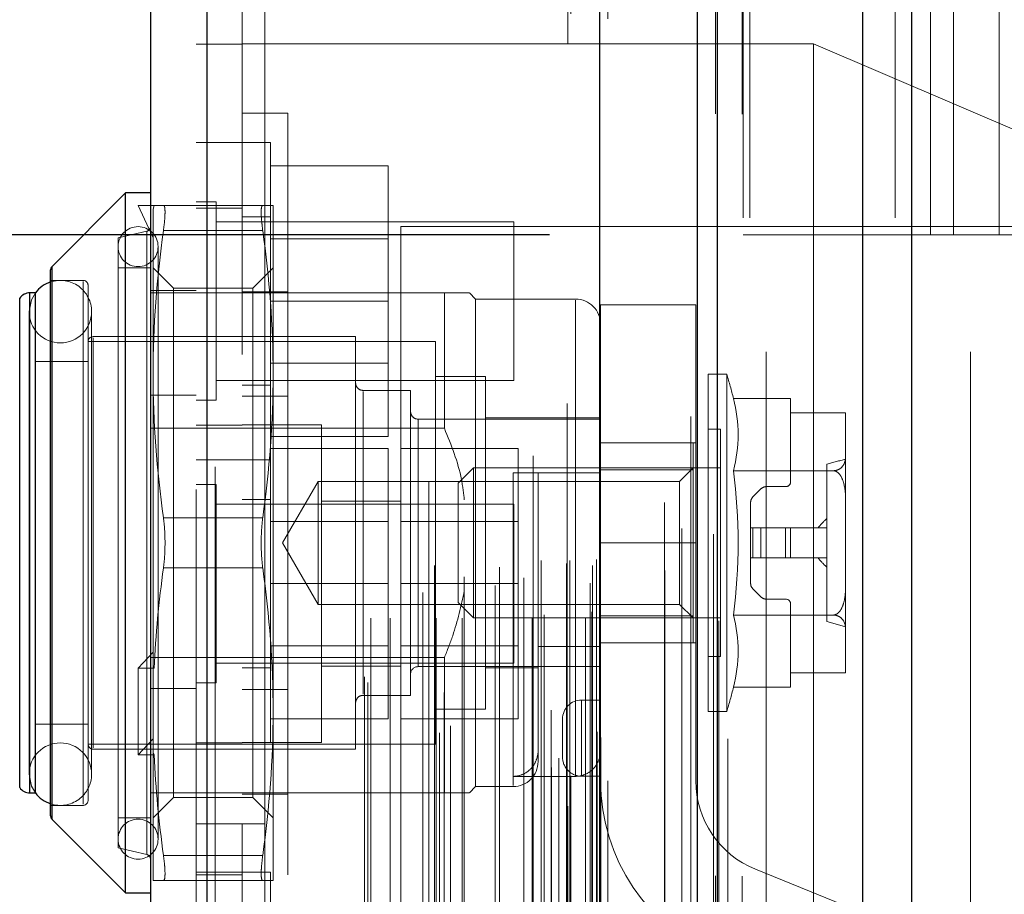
# Model space of a CAD drawing. Header units: inches. Extents: x 0.2 to 10.8, y 0.2 to 8.2.
# Tile 77 of 103: x 5.929 to 6.058, y 3.692 to 3.806. Entities that reach past the tile are written whole.
import ezdxf

# ---------------------------------------------------------------- set-up
doc = ezdxf.new("R2010")
doc.units = ezdxf.units.IN
doc.header["$MEASUREMENT"] = 0
doc.linetypes.add('HIDDEN', pattern=[0.07500000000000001, 0.05, -0.025])
doc.layers.add('DIMENSIONS', color=140, linetype='Continuous')
doc.styles.add('SLDTEXTSTYLE0', font='TXT', dxfattribs={"width": 0.7})
doc.dimstyles.new('SLDDIMSTYLE0', dxfattribs={"dimtxt": 0.0849609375, "dimasz": 0.13, "dimexe": 0, "dimexo": 0.0625, "dimgap": 0.021240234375, "dimtad": 0, "dimtih": 1, "dimtoh": 1, "dimlfac": 12, "dimrnd": 1e-09, "dimzin": 12, "dimdsep": 46, "dimtxsty": 'SLDTEXTSTYLE0', "dimsah": 1, "dimcen": 0.09, "dimadec": 0, "dimazin": 3, "dimtfac": 1, "dimtofl": 0, "dimtmove": 0, "dimatfit": 3, "dimfxl": 0, "dimfrac": 2, "dimtolj": 1, "dimtzin": 12, "dimarcsym": 0})
doc.dimstyles.new('SLDDIMSTYLE1', dxfattribs={"dimtxt": 0.0849609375, "dimasz": 0.13, "dimexe": 0, "dimexo": 0.0625, "dimgap": 0.021240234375, "dimtad": 0, "dimtih": 1, "dimtoh": 1, "dimlfac": 12, "dimrnd": 1e-09, "dimzin": 12, "dimdsep": 46, "dimtxsty": 'SLDTEXTSTYLE0', "dimsah": 1, "dimcen": 0.09, "dimadec": 0, "dimazin": 3, "dimtfac": 1, "dimtmove": 0, "dimatfit": 0, "dimfxl": 0, "dimfrac": 2, "dimtolj": 1, "dimtzin": 12, "dimarcsym": 0})

# ---------------------------------------------------------------- blocks, each defined once
blk = doc.blocks.new('_D_16')
at = {"layer": 'DIMENSIONS'}
for p, q in [((5.666960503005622, 3.77809482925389), (5.666960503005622, 4.028094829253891)), ((5.998091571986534, 3.778094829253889), (5.541960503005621, 3.778094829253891)), ((5.993461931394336, 3.57434482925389), (5.541960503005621, 3.574344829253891)), ((5.666960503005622, 3.346593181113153), (5.666960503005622, 3.574344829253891)), ((5.08085455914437, 3.346593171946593), (5.052324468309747, 3.346593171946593)), ((5.052324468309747, 3.346593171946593), (5.052324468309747, 3.211562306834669)), ((5.33332371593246, 3.346593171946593), (5.361853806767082, 3.346593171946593)), ((5.361853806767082, 3.346593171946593), (5.361853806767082, 3.211562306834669)), ((5.486515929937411, 3.346593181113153), (5.666960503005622, 3.346593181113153)), ((5.052324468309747, 3.211562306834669), (5.08085455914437, 3.211562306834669)), ((5.361853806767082, 3.211562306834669), (5.33332371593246, 3.211562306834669))]:
    blk.add_line(p, q, dxfattribs=at)
for points in [[(5.666960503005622, 3.77809482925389), (5.686960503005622, 3.90809482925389), (5.646960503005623, 3.90809482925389)], [(5.666960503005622, 3.574344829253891), (5.646960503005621, 3.444344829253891), (5.68696050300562, 3.444344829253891)]]:
    blk.add_solid(points, dxfattribs=at)
at = {"layer": 'DIMENSIONS', "char_height": 0.08333333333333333, "attachment_point": 1, "style": 'SLDTEXTSTYLE0'}
for s, insert in [('2.45', (5.080854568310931, 3.473035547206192)), ('62.1', (5.08085455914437, 3.318984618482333))]:
    blk.add_mtext(s, dxfattribs=dict(at, insert=insert))
blk = doc.blocks.new('_D_17')
at = {"layer": 'DIMENSIONS'}
for p, q in [((5.998091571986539, 4.98509482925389), (5.54196050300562, 4.98509482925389)), ((5.66696050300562, 4.98509482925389), (5.66696050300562, 4.524590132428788)), ((5.505386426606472, 4.370539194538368), (5.476856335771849, 4.370539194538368)), ((5.476856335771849, 4.370539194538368), (5.476856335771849, 4.235508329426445)), ((5.828534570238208, 4.370539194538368), (5.857064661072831, 4.370539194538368)), ((5.857064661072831, 4.370539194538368), (5.857064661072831, 4.235508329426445)), ((5.476856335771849, 4.235508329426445), (5.505386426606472, 4.235508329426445)), ((5.857064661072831, 4.235508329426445), (5.828534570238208, 4.235508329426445)), ((5.66696050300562, 3.77809482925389), (5.66696050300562, 4.21648827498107)), ((5.998091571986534, 3.778094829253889), (5.54196050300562, 3.77809482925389))]:
    blk.add_line(p, q, dxfattribs=at)
for points in [[(5.66696050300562, 4.98509482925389), (5.64696050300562, 4.85509482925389), (5.686960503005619, 4.85509482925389)], [(5.66696050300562, 3.77809482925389), (5.686960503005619, 3.90809482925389), (5.64696050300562, 3.90809482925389)]]:
    blk.add_solid(points, dxfattribs=at)
at = {"layer": 'DIMENSIONS', "char_height": 0.08333333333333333, "attachment_point": 1, "style": 'SLDTEXTSTYLE0'}
for s, insert in [('14.48', (5.505386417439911, 4.496981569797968)), ('367.9', (5.505386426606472, 4.342930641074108))]:
    blk.add_mtext(s, dxfattribs=dict(at, insert=insert))
blk = doc.blocks.new('_D_18')
at = {"layer": 'DIMENSIONS'}
for p, q in [((5.967508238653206, 5.100344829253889), (5.070740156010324, 5.100344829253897)), ((5.195740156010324, 5.100344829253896), (5.19574015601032, 4.580145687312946)), ((5.034166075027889, 4.450014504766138), (5.005635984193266, 4.450014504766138)), ((5.005635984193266, 4.450014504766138), (5.005635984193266, 4.314983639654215)), ((5.357314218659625, 4.450014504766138), (5.385844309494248, 4.450014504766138)), ((5.385844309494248, 4.450014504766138), (5.385844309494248, 4.314983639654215)), ((5.005635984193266, 4.314983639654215), (5.034166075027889, 4.314983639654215)), ((5.385844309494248, 4.314983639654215), (5.357314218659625, 4.314983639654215)), ((5.195740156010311, 3.662761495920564), (5.195740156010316, 4.160932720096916)), ((5.967508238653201, 3.662761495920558), (5.07074015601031, 3.662761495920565))]:
    blk.add_line(p, q, dxfattribs=at)
for points in [[(5.195740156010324, 5.100344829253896), (5.175740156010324, 4.970344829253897), (5.215740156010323, 4.970344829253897)], [(5.195740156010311, 3.662761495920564), (5.215740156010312, 3.792761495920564), (5.175740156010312, 3.792761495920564)]]:
    blk.add_solid(points, dxfattribs=at)
at = {"layer": 'DIMENSIONS', "char_height": 0.08333333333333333, "attachment_point": 1, "style": 'SLDTEXTSTYLE0'}
for s, insert in [('17.25', (5.034166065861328, 4.576456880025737)), ('438.2', (5.034166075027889, 4.422405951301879)), ('OPENING', (4.933703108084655, 4.26835503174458))]:
    blk.add_mtext(s, dxfattribs=dict(at, insert=insert))

msp = doc.modelspace()

# ---------------------------------------------------------------- linework, layer by layer
at = {"color": 7, "linetype": 'Continuous', "lineweight": 25}
for p, q in [((6.045584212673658, 5.192840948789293), (6.045584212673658, 3.580344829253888)), ((6.039220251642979, 3.580344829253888), (6.03922025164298, 5.191660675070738)), ((6.020144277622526, 3.580344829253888), (6.020144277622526, 5.182687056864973)), ((6.017508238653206, 3.580344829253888), (6.017508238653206, 5.182428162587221)), ((6.004705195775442, 3.606449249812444), (6.004705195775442, 5.156724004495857)), ((5.95318425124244, 3.615533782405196), (5.953184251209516, 5.147639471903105)), ((5.945747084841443, 5.144694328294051), (5.945747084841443, 3.618478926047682)), ((5.942466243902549, 3.783604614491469), (5.932815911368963, 3.773954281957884)), ((5.945747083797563, 3.783604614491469), (5.942466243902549, 3.783604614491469)), ((5.942466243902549, 3.691741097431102), (5.942466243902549, 3.783604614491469)), ((5.932623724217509, 3.70185541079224), (5.932623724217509, 3.773490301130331)), ((5.932815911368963, 3.701391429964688), (5.932815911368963, 3.773954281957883)), ((5.930625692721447, 3.770481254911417), (5.929914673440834, 3.770481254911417)), ((5.929914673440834, 3.704864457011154), (5.929914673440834, 3.770481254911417)), ((5.930655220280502, 3.704864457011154), (5.930655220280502, 3.770481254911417)), ((5.92856845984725, 3.705567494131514), (5.92856845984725, 3.769778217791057)), ((5.929914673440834, 3.704864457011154), (5.930625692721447, 3.704864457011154)), ((5.932815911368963, 3.701391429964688), (5.942466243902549, 3.691741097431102)), ((5.942466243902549, 3.691741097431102), (5.945747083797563, 3.691741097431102))]:
    msp.add_line(p, q, dxfattribs=at)
at = {"color": 7, "linetype": 'HIDDEN', "lineweight": 18}
for p, q in [((6.045584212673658, 5.192840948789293), (6.045584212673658, 3.580344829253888)), ((6.045584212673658, 3.580344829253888), (6.045584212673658, 5.192840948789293)), ((6.045584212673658, 3.580344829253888), (6.045584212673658, 5.192840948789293)), ((6.039220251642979, 3.580344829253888), (6.039220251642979, 5.191660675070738)), ((6.043462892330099, 3.580344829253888), (6.043462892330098, 5.191660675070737)), ((6.043462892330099, 3.580344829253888), (6.043462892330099, 5.191660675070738)), ((6.020144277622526, 3.580344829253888), (6.02014427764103, 5.182687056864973)), ((6.024386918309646, 3.580344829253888), (6.024386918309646, 5.182687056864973)), ((6.024386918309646, 3.580344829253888), (6.024386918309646, 5.182687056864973)), ((6.023508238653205, 3.580344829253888), (6.023508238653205, 5.182428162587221)), ((6.019890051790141, 3.593978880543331), (6.019890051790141, 5.169194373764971)), ((6.00047967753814, 3.603115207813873), (6.00047967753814, 5.160058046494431)), ((6.000479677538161, 3.60311520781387), (6.000479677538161, 5.160058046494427)), ((6.005747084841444, 3.606449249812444), (6.005747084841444, 5.156724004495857)), ((6.00039533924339, 5.155964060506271), (6.00039533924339, 3.607209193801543)), ((6.00090496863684, 3.6071193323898), (6.000904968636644, 5.156053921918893)), ((5.998341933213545, 3.60818386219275), (5.998341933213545, 5.154989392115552)), ((6.016634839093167, 5.154240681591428), (6.016634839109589, 3.608937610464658)), ((6.016634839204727, 5.154239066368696), (6.016634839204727, 3.6089460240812)), ((5.999334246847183, 3.60943873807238), (5.999334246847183, 5.153772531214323)), ((5.983667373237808, 3.612747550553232), (5.983667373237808, 5.15042570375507)), ((6.004329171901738, 3.612897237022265), (6.004329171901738, 5.150276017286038)), ((6.004329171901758, 3.612897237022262), (6.004329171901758, 5.150276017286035)), ((6.00478068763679, 3.611933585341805), (6.00478068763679, 5.151239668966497)), ((6.004807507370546, 3.612143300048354), (6.004807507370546, 5.151029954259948)), ((5.985098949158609, 3.613671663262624), (5.985098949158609, 5.149497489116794)), ((5.995944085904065, 5.149084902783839), (5.995944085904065, 3.614096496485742)), ((5.95318425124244, 5.147639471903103), (5.953184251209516, 3.615533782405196)), ((5.954226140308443, 3.615533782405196), (5.954226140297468, 5.147639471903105)), ((5.954226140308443, 5.147639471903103), (5.954226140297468, 3.615533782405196)), ((5.998310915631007, 3.615730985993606), (5.998310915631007, 5.147442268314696)), ((5.982255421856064, 5.145747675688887), (5.982255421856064, 3.617417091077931)), ((5.984251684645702, 3.618049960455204), (5.984251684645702, 5.145123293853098)), ((5.951747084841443, 5.144694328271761), (5.951747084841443, 3.618478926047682)), ((5.974234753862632, 3.619352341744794), (5.974234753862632, 5.143820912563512)), ((5.973802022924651, 3.620083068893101), (5.973802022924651, 5.143090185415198)), ((6.013198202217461, 5.142938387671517), (6.013198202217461, 3.620210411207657)), ((5.974635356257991, 3.627800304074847), (5.974635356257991, 5.135372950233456)), ((5.974635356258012, 3.627800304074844), (5.974635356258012, 5.135372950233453)), ((5.977167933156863, 3.627800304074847), (5.977167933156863, 5.135372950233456)), ((5.982990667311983, 5.134708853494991), (5.982990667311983, 3.628464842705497)), ((5.983202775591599, 3.627800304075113), (5.983202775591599, 5.135372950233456)), ((5.986647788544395, 3.627800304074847), (5.986647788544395, 5.135372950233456)), ((5.995818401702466, 3.627800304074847), (5.995818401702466, 5.135372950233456)), ((5.996991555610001, 5.135372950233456), (5.996991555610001, 3.627800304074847)), ((5.996991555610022, 3.627800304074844), (5.996991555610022, 5.135372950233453)), ((5.997408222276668, 3.628216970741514), (5.997408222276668, 5.134956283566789)), ((6.000324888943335, 5.134956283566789), (6.000324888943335, 3.628216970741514)), ((6.000741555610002, 3.627800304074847), (6.000741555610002, 5.135372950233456)), ((6.000741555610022, 5.135372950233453), (6.000741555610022, 3.627800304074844)), ((6.002815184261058, 3.627800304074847), (6.002815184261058, 5.135372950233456)), ((6.002815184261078, 3.627800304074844), (6.002815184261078, 5.135372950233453)), ((5.991519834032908, 5.134471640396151), (5.991519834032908, 3.628700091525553)), ((6.003658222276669, 3.628633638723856), (6.003658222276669, 5.134539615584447)), ((6.003658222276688, 3.628633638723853), (6.003658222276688, 5.134539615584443)), ((6.003413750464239, 5.132378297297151), (6.003413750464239, 3.630794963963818)), ((5.981476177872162, 3.631166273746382), (5.981476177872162, 5.132006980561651)), ((5.990972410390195, 3.632095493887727), (5.990972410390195, 5.131077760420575)), ((5.990972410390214, 3.632095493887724), (5.990972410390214, 5.131077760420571)), ((5.986916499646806, 3.63320432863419), (5.986916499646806, 5.129976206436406)), ((5.994729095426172, 3.63307724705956), (5.994729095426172, 5.130098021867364)), ((6.003728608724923, 3.634713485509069), (6.003728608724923, 5.128459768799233)), ((6.003728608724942, 3.634713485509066), (6.003728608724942, 5.128459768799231)), ((6.004275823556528, 3.635486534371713), (6.004275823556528, 5.127686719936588)), ((6.004275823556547, 3.63548653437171), (6.004275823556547, 5.127686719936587)), ((6.015467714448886, 3.639576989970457), (6.015467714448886, 5.123596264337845)), ((6.019601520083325, 3.638798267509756), (6.01960152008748, 5.124340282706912)), ((6.026508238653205, 3.662761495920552), (6.026508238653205, 5.100344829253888)), ((6.026508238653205, 3.662761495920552), (6.026508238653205, 5.100344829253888)), ((6.026508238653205, 3.662761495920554), (6.026508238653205, 5.100344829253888)), ((6.026508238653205, 3.662761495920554), (6.026508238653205, 5.100344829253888)), ((5.957747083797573, 5.062378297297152), (5.957747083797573, 3.700794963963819)), ((5.960747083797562, 3.700794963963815), (5.960747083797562, 5.062378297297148)), ((5.960747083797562, 3.700794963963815), (5.960747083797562, 5.062378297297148)), ((5.960747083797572, 5.062378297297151), (5.960747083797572, 3.700794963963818)), ((5.960747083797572, 5.062378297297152), (5.960747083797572, 3.700794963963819)), ((6.048091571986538, 3.778094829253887), (6.048091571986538, 4.32992816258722)), ((6.048091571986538, 3.778094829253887), (6.048091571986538, 4.32992816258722)), ((6.051091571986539, 3.778094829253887), (6.051091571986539, 4.32992816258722)), ((6.057091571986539, 3.778094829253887), (6.057091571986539, 4.32992816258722)), ((6.053341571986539, 3.662761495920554), (6.053341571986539, 3.980053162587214)), ((5.957747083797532, 3.803114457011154), (5.951747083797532, 3.803114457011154)), ((6.032747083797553, 3.803156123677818), (5.957747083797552, 3.803156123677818)), ((6.032747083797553, 3.803156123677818), (6.032747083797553, 3.732322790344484)), ((6.061913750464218, 3.790656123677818), (6.032747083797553, 3.803156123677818)), ((5.963747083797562, 3.794089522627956), (5.957747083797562, 3.794089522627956)), ((5.963747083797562, 3.794089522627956), (5.963747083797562, 3.681256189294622)), ((5.957747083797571, 3.790239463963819), (5.951747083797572, 3.790239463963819)), ((5.961497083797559, 3.790239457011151), (5.957747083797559, 3.790239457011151)), ((5.961497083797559, 3.748572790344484), (5.961497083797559, 3.790239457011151)), ((5.961497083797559, 3.787156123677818), (5.976913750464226, 3.787156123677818)), ((5.976913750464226, 3.769406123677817), (5.976913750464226, 3.787156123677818)), ((5.944106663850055, 3.781964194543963), (5.946075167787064, 3.777700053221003)), ((5.946204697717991, 3.781964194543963), (5.944106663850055, 3.781964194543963)), ((5.946204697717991, 3.781964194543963), (5.946075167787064, 3.781475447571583)), ((5.947432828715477, 3.781964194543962), (5.960465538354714, 3.781964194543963)), ((5.95435125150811, 3.782426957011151), (5.951747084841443, 3.782426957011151)), ((5.95435125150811, 3.756385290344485), (5.95435125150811, 3.782426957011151)), ((5.961823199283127, 3.759818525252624), (5.961823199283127, 3.781964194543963)), ((5.946075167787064, 3.759818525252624), (5.946075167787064, 3.781475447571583)), ((5.95774708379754, 3.781614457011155), (5.95174708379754, 3.781614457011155)), ((5.993413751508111, 3.779822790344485), (5.95435125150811, 3.779822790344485)), ((5.961497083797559, 3.780447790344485), (5.957747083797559, 3.780447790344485)), ((5.993413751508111, 3.758989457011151), (5.993413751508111, 3.779822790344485)), ((5.945238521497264, 3.778566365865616), (5.941481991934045, 3.777699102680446)), ((5.945238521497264, 3.778529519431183), (5.945238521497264, 3.696816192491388)), ((5.947432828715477, 3.778683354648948), (5.960465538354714, 3.778683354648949)), ((5.947432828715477, 3.77868335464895), (5.960465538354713, 3.77868335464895)), ((5.978580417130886, 3.779197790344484), (5.978580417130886, 3.685447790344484)), ((6.061913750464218, 3.779197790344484), (5.978580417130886, 3.779197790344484)), ((6.048091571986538, 3.778094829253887), (6.023508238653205, 3.778094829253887)), ((6.051091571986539, 3.778094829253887), (6.048091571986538, 3.778094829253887)), ((6.060091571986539, 3.778094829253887), (6.051091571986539, 3.778094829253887)), ((5.941481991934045, 3.697646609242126), (5.941481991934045, 3.777699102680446)), ((5.976913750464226, 3.777568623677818), (5.961497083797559, 3.777568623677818)), ((5.946731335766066, 3.69879490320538), (5.946731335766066, 3.776550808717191)), ((5.932815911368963, 3.773954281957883), (5.932815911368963, 3.737672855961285)), ((5.945747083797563, 3.77376209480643), (5.941481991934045, 3.77376209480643)), ((5.948739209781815, 3.771098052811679), (5.946075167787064, 3.77376209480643)), ((5.961823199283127, 3.773762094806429), (5.959159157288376, 3.771098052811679)), ((5.936888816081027, 3.772121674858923), (5.932623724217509, 3.772121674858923)), ((5.936888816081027, 3.771974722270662), (5.936888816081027, 3.703370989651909)), ((5.929914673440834, 3.770481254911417), (5.929914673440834, 3.737672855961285)), ((5.930655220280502, 3.770481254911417), (5.930625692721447, 3.770481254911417)), ((5.93754498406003, 3.70388020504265), (5.93754498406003, 3.771465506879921)), ((5.984296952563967, 3.770481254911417), (5.945747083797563, 3.770481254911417)), ((5.951747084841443, 3.770781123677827), (5.945747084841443, 3.770781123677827)), ((5.948739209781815, 3.720960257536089), (5.948739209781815, 3.771098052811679)), ((5.959159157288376, 3.771098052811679), (5.948739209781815, 3.771098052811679)), ((5.963747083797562, 3.770631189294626), (5.957747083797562, 3.770631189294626)), ((5.959159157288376, 3.720960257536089), (5.959159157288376, 3.771098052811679)), ((5.984296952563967, 3.752707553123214), (5.984296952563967, 3.770481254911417)), ((5.988398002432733, 3.769661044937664), (5.98757779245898, 3.770481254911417)), ((5.92856845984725, 3.769778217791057), (5.92856845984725, 3.737672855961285)), ((5.961497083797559, 3.769406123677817), (5.976913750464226, 3.769406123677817)), ((5.976913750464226, 3.751656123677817), (5.976913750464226, 3.769406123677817)), ((5.988398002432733, 3.705684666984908), (5.988398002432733, 3.769661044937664)), ((6.001521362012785, 3.769661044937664), (5.988398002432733, 3.769661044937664)), ((6.001521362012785, 3.707032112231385), (6.001521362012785, 3.769510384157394)), ((5.929805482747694, 3.768020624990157), (5.929805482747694, 3.707325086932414)), ((5.938007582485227, 3.707325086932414), (5.938007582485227, 3.768020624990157)), ((6.004802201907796, 3.737674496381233), (6.004802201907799, 3.768924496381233)), ((6.017302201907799, 3.768924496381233), (6.004802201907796, 3.768924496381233)), ((6.017302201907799, 3.737674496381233), (6.017302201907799, 3.768924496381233)), ((5.983148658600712, 3.764083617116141), (5.93754498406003, 3.764083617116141)), ((5.972649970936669, 3.764739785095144), (5.938201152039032, 3.764739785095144)), ((5.938201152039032, 3.764591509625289), (5.938201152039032, 3.710754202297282)), ((5.972649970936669, 3.710605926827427), (5.972649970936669, 3.764739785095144)), ((5.983148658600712, 3.71126209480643), (5.983148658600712, 3.764083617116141)), ((5.93754498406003, 3.76145894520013), (5.930655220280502, 3.76145894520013)), ((5.961497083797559, 3.761243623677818), (5.976913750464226, 3.761243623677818)), ((5.946075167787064, 3.721454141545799), (5.946075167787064, 3.759818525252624)), ((5.95435125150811, 3.758989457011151), (5.993413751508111, 3.758989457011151)), ((5.961823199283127, 3.715527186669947), (5.961823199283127, 3.759818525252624)), ((5.989710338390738, 3.759490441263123), (5.983148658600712, 3.759490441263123)), ((5.989710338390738, 3.715855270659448), (5.989710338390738, 3.759490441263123)), ((6.018909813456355, 3.715527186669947), (6.018909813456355, 3.759818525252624)), ((6.021351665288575, 3.759818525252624), (6.018909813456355, 3.759818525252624)), ((6.021351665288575, 3.715527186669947), (6.021351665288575, 3.759818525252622)), ((5.957747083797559, 3.758364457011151), (5.961497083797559, 3.758364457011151)), ((5.979867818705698, 3.757685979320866), (5.973634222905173, 3.757685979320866)), ((5.973634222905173, 3.757540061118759), (5.973634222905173, 3.717805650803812)), ((5.979867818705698, 3.717659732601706), (5.979867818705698, 3.757685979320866)), ((5.951747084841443, 3.757072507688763), (5.945747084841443, 3.757072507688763)), ((5.951747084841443, 3.756385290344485), (5.95435125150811, 3.756385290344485)), ((5.963747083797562, 3.756922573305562), (5.957747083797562, 3.756922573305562)), ((6.022240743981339, 3.756614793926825), (6.029736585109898, 3.756614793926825)), ((6.029736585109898, 3.754720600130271), (6.029736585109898, 3.756614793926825)), ((6.004802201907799, 3.753913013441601), (5.980852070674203, 3.753913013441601)), ((5.980852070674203, 3.753875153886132), (5.980852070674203, 3.721470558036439)), ((6.004802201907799, 3.754077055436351), (5.989710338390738, 3.754077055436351)), ((6.036953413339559, 3.754720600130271), (6.029736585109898, 3.754720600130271)), ((6.029736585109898, 3.745710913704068), (6.029736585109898, 3.754720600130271)), ((6.036954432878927, 3.754631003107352), (6.036954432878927, 3.754661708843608)), ((6.036954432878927, 3.749127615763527), (6.036954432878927, 3.754631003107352)), ((5.984296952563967, 3.752707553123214), (5.945747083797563, 3.752707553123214)), ((5.957747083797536, 3.753114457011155), (5.951747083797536, 3.753114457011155)), ((5.961497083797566, 3.753156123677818), (5.957747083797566, 3.753156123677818)), ((5.968163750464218, 3.753156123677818), (5.961497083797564, 3.753156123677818)), ((5.968163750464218, 3.711489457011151), (5.968163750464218, 3.753156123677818)), ((6.020550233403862, 3.752600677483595), (6.018909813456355, 3.752600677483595)), ((6.020550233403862, 3.722745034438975), (6.020550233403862, 3.752600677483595)), ((5.961497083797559, 3.751656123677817), (5.976913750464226, 3.751656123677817)), ((5.961497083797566, 3.750072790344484), (5.976913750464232, 3.750072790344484)), ((5.976913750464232, 3.732322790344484), (5.976913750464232, 3.750072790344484)), ((5.978580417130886, 3.750072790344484), (5.993997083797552, 3.750072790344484)), ((5.993997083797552, 3.732322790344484), (5.993997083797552, 3.750072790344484)), ((6.004802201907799, 3.750799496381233), (6.017302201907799, 3.750799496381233)), ((6.016941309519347, 3.750796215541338), (6.004802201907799, 3.750796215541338)), ((6.016941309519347, 3.747239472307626), (6.016941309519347, 3.750796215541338)), ((5.951747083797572, 3.748572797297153), (5.957747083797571, 3.748572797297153)), ((5.957747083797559, 3.748572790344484), (5.961497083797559, 3.748572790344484)), ((5.961497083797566, 3.732322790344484), (5.961497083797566, 3.748572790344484)), ((6.036954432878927, 3.743176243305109), (6.036954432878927, 3.749127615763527)), ((5.988114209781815, 3.747515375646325), (5.986101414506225, 3.745502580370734)), ((5.988114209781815, 3.727830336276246), (5.988114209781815, 3.747515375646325)), ((6.020550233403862, 3.747515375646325), (5.988114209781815, 3.747515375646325)), ((6.016941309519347, 3.747239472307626), (6.004802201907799, 3.747239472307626)), ((6.016941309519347, 3.747515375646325), (6.015164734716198, 3.745738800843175)), ((6.016941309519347, 3.728106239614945), (6.016941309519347, 3.747239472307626)), ((6.022240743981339, 3.747143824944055), (6.035377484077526, 3.747143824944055)), ((6.034493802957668, 3.727355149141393), (6.034493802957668, 3.747990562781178)), ((5.967731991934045, 3.745738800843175), (5.963075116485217, 3.737672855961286)), ((5.967731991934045, 3.729606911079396), (5.967731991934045, 3.745738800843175)), ((6.015164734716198, 3.745738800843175), (5.967731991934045, 3.745738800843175)), ((5.993319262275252, 3.746859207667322), (5.993319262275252, 3.705830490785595)), ((6.004802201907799, 3.746859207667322), (5.996600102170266, 3.746859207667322)), ((5.996600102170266, 3.746859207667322), (5.996600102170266, 3.724082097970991)), ((6.015164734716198, 3.737672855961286), (6.015164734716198, 3.745738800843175)), ((5.95435125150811, 3.745343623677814), (5.951747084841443, 3.745343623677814)), ((5.95435125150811, 3.732322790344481), (5.95435125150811, 3.745343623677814)), ((5.986101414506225, 3.729843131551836), (5.986101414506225, 3.745502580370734)), ((6.024775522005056, 3.743702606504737), (6.025839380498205, 3.744766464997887)), ((6.026535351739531, 3.745054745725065), (6.029080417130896, 3.745054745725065)), ((5.961497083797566, 3.743364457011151), (5.957747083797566, 3.743364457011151)), ((5.978580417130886, 3.743156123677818), (5.968163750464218, 3.743156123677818)), ((6.036954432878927, 3.732169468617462), (6.036954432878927, 3.743176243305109)), ((5.993413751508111, 3.742739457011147), (5.95435125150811, 3.742739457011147)), ((5.993413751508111, 3.732322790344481), (5.993413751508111, 3.742739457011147)), ((6.024487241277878, 3.739641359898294), (6.024487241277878, 3.743006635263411)), ((5.947432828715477, 3.740953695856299), (5.960465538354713, 3.740953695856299)), ((5.947432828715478, 3.740953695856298), (5.960465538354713, 3.740953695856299)), ((5.976913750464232, 3.740485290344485), (5.961497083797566, 3.740485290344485)), ((5.993997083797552, 3.740485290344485), (5.978580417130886, 3.740485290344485)), ((6.024487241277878, 3.739641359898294), (6.024487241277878, 3.735704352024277)), ((6.024775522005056, 3.739641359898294), (6.024487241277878, 3.739641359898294)), ((6.025839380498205, 3.739641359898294), (6.024775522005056, 3.739641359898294)), ((6.024775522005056, 3.739641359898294), (6.024775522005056, 3.735704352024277)), ((6.024775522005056, 3.739641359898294), (6.024775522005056, 3.735704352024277)), ((6.026535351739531, 3.739641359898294), (6.025839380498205, 3.739641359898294)), ((6.025839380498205, 3.739641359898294), (6.025839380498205, 3.735704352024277)), ((6.025839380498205, 3.739641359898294), (6.025839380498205, 3.735704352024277)), ((6.029080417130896, 3.739641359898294), (6.026535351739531, 3.739641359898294)), ((6.026535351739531, 3.739641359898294), (6.026535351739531, 3.735704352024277)), ((6.026535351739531, 3.739641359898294), (6.026535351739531, 3.735704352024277)), ((6.029080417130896, 3.739641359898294), (6.029080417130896, 3.735704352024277)), ((6.029736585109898, 3.739641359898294), (6.029080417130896, 3.739641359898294)), ((6.029080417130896, 3.739641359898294), (6.029080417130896, 3.735704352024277)), ((6.034493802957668, 3.739641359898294), (6.029736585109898, 3.739641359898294)), ((6.029736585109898, 3.739641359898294), (6.029736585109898, 3.735704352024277)), ((5.92856845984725, 3.737672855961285), (5.92856845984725, 3.705567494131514)), ((5.929914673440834, 3.737672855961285), (5.929914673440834, 3.704864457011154)), ((5.932815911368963, 3.737672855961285), (5.932815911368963, 3.701391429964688)), ((5.963075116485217, 3.737672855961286), (5.967731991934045, 3.729606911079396)), ((6.004802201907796, 3.737674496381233), (6.004802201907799, 3.706424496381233)), ((6.004802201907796, 3.737674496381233), (6.017302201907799, 3.737674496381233)), ((6.004802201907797, 3.737674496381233), (6.017302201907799, 3.737674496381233)), ((6.015164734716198, 3.729606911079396), (6.015164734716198, 3.737672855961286)), ((6.017302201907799, 3.706424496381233), (6.017302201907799, 3.737674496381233)), ((6.024775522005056, 3.735704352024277), (6.024487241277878, 3.735704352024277)), ((6.024487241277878, 3.732339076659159), (6.024487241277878, 3.735704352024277)), ((6.025839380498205, 3.735704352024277), (6.024775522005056, 3.735704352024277)), ((6.026535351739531, 3.735704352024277), (6.025839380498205, 3.735704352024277)), ((6.029080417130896, 3.735704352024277), (6.026535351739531, 3.735704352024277)), ((6.029736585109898, 3.735704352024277), (6.029080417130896, 3.735704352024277)), ((6.034493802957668, 3.735704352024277), (6.029736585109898, 3.735704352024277)), ((5.947432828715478, 3.734392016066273), (5.960465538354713, 3.734392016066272)), ((5.947432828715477, 3.734392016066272), (5.960465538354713, 3.734392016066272)), ((5.95435125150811, 3.719301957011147), (5.95435125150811, 3.732322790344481)), ((5.961497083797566, 3.711489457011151), (5.961497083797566, 3.732322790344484)), ((5.961497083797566, 3.732322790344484), (5.976913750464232, 3.732322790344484)), ((5.976913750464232, 3.714572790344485), (5.976913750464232, 3.732322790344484)), ((5.978580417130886, 3.732322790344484), (5.993997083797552, 3.732322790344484)), ((5.993413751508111, 3.721906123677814), (5.993413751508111, 3.732322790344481)), ((5.993997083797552, 3.714572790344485), (5.993997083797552, 3.732322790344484)), ((6.025839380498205, 3.730579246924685), (6.024775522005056, 3.731643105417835)), ((6.032747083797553, 3.732322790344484), (6.032747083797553, 3.661489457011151)), ((6.036954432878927, 3.726218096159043), (6.036954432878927, 3.732169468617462)), ((6.029080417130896, 3.730290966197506), (6.026535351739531, 3.730290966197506)), ((5.967731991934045, 3.729606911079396), (6.015164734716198, 3.729606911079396)), ((5.986101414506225, 3.729843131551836), (5.988114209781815, 3.727830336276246)), ((6.015164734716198, 3.729606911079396), (6.016941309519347, 3.727830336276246)), ((6.029736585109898, 3.720625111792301), (6.029736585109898, 3.729634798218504)), ((5.988114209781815, 3.727830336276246), (6.020550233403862, 3.727830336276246)), ((6.016941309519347, 3.728106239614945), (6.004802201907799, 3.728106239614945)), ((6.016941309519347, 3.724549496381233), (6.016941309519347, 3.728106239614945)), ((6.02224074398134, 3.728201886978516), (6.035377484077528, 3.728201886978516)), ((6.036954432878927, 3.720714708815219), (6.036954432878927, 3.726218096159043)), ((5.961497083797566, 3.724160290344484), (5.976913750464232, 3.724160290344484)), ((5.978580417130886, 3.724160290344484), (5.993997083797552, 3.724160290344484)), ((6.004802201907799, 3.724082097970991), (5.996600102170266, 3.724082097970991)), ((5.996600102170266, 3.710475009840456), (5.996600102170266, 3.724082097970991)), ((6.004802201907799, 3.724549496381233), (6.017302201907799, 3.724549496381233)), ((5.946075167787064, 3.723341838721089), (5.944106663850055, 3.721209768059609)), ((5.984296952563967, 3.722638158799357), (5.945747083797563, 3.722638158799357)), ((5.984296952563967, 3.704864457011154), (5.984296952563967, 3.722638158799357)), ((6.018909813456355, 3.722745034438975), (6.020550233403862, 3.722745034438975)), ((5.944106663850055, 3.709844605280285), (5.944106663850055, 3.721209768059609)), ((5.944106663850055, 3.721209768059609), (5.946204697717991, 3.721209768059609)), ((5.946204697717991, 3.721209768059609), (5.946075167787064, 3.721454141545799)), ((5.946075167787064, 3.721454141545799), (5.946075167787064, 3.711976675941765)), ((5.95435125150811, 3.721906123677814), (5.993413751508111, 3.721906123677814)), ((5.957747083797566, 3.721281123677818), (5.961497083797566, 3.721281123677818)), ((5.968163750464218, 3.721489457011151), (5.978580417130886, 3.721489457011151)), ((5.980852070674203, 3.72143269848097), (6.004802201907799, 3.72143269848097)), ((5.989710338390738, 3.72126865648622), (5.996600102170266, 3.72126865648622)), ((5.948739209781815, 3.704247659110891), (5.948739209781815, 3.720960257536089)), ((5.959159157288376, 3.704247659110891), (5.959159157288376, 3.720960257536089)), ((6.029736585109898, 3.720625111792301), (6.036953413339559, 3.7206251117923)), ((6.029736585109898, 3.718730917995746), (6.029736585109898, 3.720625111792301)), ((6.036954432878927, 3.720684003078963), (6.036954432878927, 3.720714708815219)), ((5.951747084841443, 3.719301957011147), (5.95435125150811, 3.719301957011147)), ((6.02224074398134, 3.718730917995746), (6.029736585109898, 3.718730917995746)), ((5.951747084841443, 3.718573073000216), (5.945747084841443, 3.718573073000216)), ((5.963747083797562, 3.718423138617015), (5.957747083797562, 3.718423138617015)), ((5.973634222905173, 3.717659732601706), (5.979867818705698, 3.717659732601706)), ((6.002302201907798, 3.717049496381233), (6.002302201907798, 3.707049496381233)), ((6.002302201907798, 3.717049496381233), (6.004802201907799, 3.717049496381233)), ((6.002302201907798, 3.707049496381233), (6.002302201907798, 3.717049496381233)), ((5.961823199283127, 3.693381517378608), (5.961823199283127, 3.715527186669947)), ((5.983148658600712, 3.715855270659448), (5.989710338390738, 3.715855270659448)), ((6.018909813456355, 3.715527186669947), (6.021351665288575, 3.715527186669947)), ((5.930655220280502, 3.71388676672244), (5.93754498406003, 3.71388676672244)), ((5.961497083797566, 3.714572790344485), (5.976913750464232, 3.714572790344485)), ((5.978580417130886, 3.714572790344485), (5.993997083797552, 3.714572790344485)), ((5.999802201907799, 3.714549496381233), (5.999802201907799, 3.709549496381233)), ((5.93754498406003, 3.71126209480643), (5.983148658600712, 3.71126209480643)), ((5.946075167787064, 3.711976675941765), (5.944106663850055, 3.709844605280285)), ((5.946075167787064, 3.710088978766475), (5.946075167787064, 3.711976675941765)), ((5.951747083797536, 3.711447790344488), (5.957747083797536, 3.711447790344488)), ((5.957747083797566, 3.711489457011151), (5.961497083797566, 3.711489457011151)), ((5.961497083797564, 3.711489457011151), (5.968163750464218, 3.711489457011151)), ((5.938201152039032, 3.710605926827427), (5.972649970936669, 3.710605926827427)), ((5.944106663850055, 3.709844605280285), (5.946204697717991, 3.709844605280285)), ((5.946204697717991, 3.709844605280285), (5.946075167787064, 3.710088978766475)), ((5.946075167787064, 3.693381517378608), (5.946075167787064, 3.710088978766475)), ((5.996600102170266, 3.708965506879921), (5.996600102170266, 3.710475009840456)), ((6.001521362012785, 3.707032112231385), (5.993319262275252, 3.707032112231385)), ((6.002302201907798, 3.707049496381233), (6.004802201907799, 3.707049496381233)), ((5.98757779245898, 3.704864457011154), (5.988398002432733, 3.705684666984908)), ((5.988398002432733, 3.705684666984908), (5.993319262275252, 3.705684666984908)), ((5.930625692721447, 3.704864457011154), (5.930655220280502, 3.704864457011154)), ((5.951747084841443, 3.704864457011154), (5.945747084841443, 3.704864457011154)), ((5.984296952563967, 3.704864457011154), (5.951747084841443, 3.704864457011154)), ((5.963747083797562, 3.704714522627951), (5.957747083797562, 3.704714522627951)), ((5.932623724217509, 3.703224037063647), (5.936888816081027, 3.703224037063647)), ((5.946075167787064, 3.701583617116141), (5.948739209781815, 3.704247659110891)), ((5.948739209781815, 3.704247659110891), (5.959159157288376, 3.704247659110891)), ((5.959159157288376, 3.704247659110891), (5.961823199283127, 3.701583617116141)), ((5.941481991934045, 3.701583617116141), (5.945747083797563, 3.701583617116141)), ((5.960747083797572, 3.700794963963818), (5.951747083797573, 3.700794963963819)), ((5.957747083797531, 3.646864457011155), (5.957747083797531, 3.700794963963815)), ((5.960747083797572, 3.700794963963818), (5.960747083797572, 3.630794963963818)), ((5.941481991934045, 3.697646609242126), (5.945238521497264, 3.696779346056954)), ((5.947432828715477, 3.696662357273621), (5.960465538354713, 3.696662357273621)), ((5.947432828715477, 3.696662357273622), (5.960465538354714, 3.696662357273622)), ((5.957747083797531, 3.694447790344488), (5.951747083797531, 3.694447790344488)), ((5.95174708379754, 3.694114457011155), (5.95774708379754, 3.694114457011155)), ((5.961497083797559, 3.694447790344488), (5.957747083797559, 3.694447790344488)), ((5.961497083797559, 3.652781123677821), (5.961497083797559, 3.694447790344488)), ((6.047508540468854, 3.685780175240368), (6.025115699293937, 3.694836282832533)), ((5.947432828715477, 3.693381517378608), (5.960465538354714, 3.693381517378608))]:
    msp.add_line(p, q, dxfattribs=at)
at = {"color": 7, "linetype": 'HIDDEN', "lineweight": 18, "flags": 128}
for points in [[(6.023397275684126, 3.59391858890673), (6.023397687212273, 4.37535031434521), (6.023397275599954, 5.169250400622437)], [(6.021497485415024, 3.611975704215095), (6.021497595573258, 4.349708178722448), (6.021497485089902, 5.151186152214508)], [(6.021497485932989, 3.611964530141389), (6.021497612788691, 4.369107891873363), (6.021497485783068, 5.151210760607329)], [(6.013198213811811, 5.142962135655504), (6.013198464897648, 4.348832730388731), (6.01319821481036, 3.620211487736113)], [(6.020326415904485, 3.62741966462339), (6.020327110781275, 4.397957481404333), (6.020326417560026, 5.135753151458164)], [(6.020326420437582, 3.627436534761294), (6.020327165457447, 4.369107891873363), (6.020326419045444, 5.135754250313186)], [(6.013210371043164, 5.134050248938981), (6.013210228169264, 4.387819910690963), (6.013210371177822, 3.629123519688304)], [(5.930625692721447, 3.770481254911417), (5.930117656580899, 3.769590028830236), (5.929805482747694, 3.768020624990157)], [(5.929805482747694, 3.707325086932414), (5.930117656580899, 3.705755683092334), (5.930625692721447, 3.704864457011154)]]:
    msp.add_lwpolyline(points, dxfattribs=at)
at = {"color": 7, "linetype": 'HIDDEN', "lineweight": 18}
for centre, radius, start, end in [((5.944106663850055, 3.776550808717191), 0.00262467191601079, 0, 180), ((5.945090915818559, 3.779205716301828), 0.0006561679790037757, 283.0000000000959, 359.9999999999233), ((5.944106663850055, 3.776550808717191), 0.00262467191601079, 180, 0), ((5.93390653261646, 3.768020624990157), 0.004101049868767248, 0, 108.2280527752), ((5.936888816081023, 3.771465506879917), 0.0006561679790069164, 3.102185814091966e-10, 89.99999999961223), ((6.001521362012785, 3.76638020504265), 0.003280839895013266, 0, 90), ((5.93390653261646, 3.768020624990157), 0.004101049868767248, 180, 0), ((5.938201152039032, 3.764083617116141), 0.0006561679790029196, 90, 180), ((5.973634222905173, 3.758670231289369), 0.0009842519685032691, 179.9999999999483, 270.0000000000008), ((5.947768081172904, 3.737672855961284), 0.07684383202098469, 14.27044514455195, 16.7496602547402), ((6.003809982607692, 3.75187930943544), 0.01902939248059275, 345.5904657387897, 14.40953426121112), ((5.980852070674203, 3.754897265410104), 0.0009842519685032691, 179.9999999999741, 270.0000000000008), ((6.033079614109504, 3.754631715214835), 0.003874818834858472, 359.9894702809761, 1.314429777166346), ((6.035253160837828, 3.754661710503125), 0.00170127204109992, 359.999944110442, 1.98369290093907), ((6.033079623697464, 3.754631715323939), 0.003874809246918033, 359.9894686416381, 1.314431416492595), ((6.509182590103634, 2.05147112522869), 1.761677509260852, 105.5486178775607, 105.6317027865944), ((5.947768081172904, 3.737672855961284), 0.07507247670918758, 352.7523851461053, 7.247614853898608), ((6.026535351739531, 3.744070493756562), 0.000984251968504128, 90, 135.0000000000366), ((6.029080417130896, 3.745710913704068), 0.0006561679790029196, 270.0000000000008, 0), ((6.02547149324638, 3.743006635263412), 0.0009842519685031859, 134.9999999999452, 180.0000000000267), ((6.02547149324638, 3.732339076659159), 0.0009842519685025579, 180, 225.0000000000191), ((6.026535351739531, 3.731275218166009), 0.0009842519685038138, 224.999999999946, 270.0000000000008), ((6.029080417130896, 3.729634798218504), 0.0006561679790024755, 0, 90), ((6.003809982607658, 3.723466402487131), 0.01902939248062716, 345.5904657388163, 14.4095342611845), ((6.509183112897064, 5.423876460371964), 1.761679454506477, 254.3682972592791, 254.4513820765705), ((5.980852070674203, 3.720448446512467), 0.0009842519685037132, 90, 180), ((6.033079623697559, 3.720713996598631), 0.003874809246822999, 358.6855685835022, 0.01053135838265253), ((6.033079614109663, 3.720713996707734), 0.003874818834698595, 358.6855702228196, 0.01052971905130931), ((6.035253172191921, 3.720684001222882), 0.001701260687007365, 358.0163004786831, 6.250988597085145e-05), ((5.947768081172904, 3.737672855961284), 0.07684383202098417, 343.2503397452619, 345.7295548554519), ((5.973634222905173, 3.716675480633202), 0.0009842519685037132, 90, 180.0000000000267), ((6.002302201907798, 3.714549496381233), 0.002500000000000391, 90, 180), ((5.93390653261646, 3.707325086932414), 0.004101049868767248, 0, 180), ((5.938201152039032, 3.71126209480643), 0.0006561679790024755, 180, 270.0000000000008), ((6.002302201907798, 3.709549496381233), 0.002499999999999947, 180, 270.0000000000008), ((5.993319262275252, 3.708965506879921), 0.003280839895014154, 270.0000000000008, 0), ((5.93390653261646, 3.707325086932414), 0.004101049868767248, 251.7719472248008, 0), ((6.029802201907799, 3.706424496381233), 0.0250000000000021, 180, 247.9806186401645), ((6.029802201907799, 3.706424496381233), 0.0125000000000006, 180, 247.9806186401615), ((5.936888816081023, 3.703880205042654), 0.0006561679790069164, 270.0000000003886, 359.9999999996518), ((5.944106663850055, 3.69879490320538), 0.00262467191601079, 0, 180), ((5.944106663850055, 3.69879490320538), 0.00262467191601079, 180, 0), ((5.945090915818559, 3.696139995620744), 0.0006561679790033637, 3.877732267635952e-11, 76.9999999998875)]:
    msp.add_arc(centre, radius, start, end, dxfattribs=at)
at = {"color": 7, "linetype": 'Continuous', "lineweight": 25}
for centre, radius, start, end in [((5.933279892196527, 3.773490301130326), 0.0006561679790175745, 135.0000000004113, 179.9999999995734), ((5.93390653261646, 3.768020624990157), 0.004101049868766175, 108.2280527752, 143.130102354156), ((5.929914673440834, 3.768840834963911), 0.001640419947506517, 90, 145.1500954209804), ((5.929914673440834, 3.70650487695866), 0.001640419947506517, 214.8499045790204, 270.0000000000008), ((5.93390653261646, 3.707325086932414), 0.004101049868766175, 216.8698976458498, 251.7719472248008), ((5.933279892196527, 3.701855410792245), 0.0006561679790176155, 180.0000000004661, 224.999999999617)]:
    msp.add_arc(centre, radius, start, end, dxfattribs=at)
at = {"color": 7, "linetype": 'HIDDEN', "lineweight": 18}
for points in [[(5.946204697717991, 3.781964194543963), (5.94640459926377, 3.781964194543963), (5.946834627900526, 3.781964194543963), (5.947432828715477, 3.781964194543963)], [(5.960465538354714, 3.781964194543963), (5.961321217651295, 3.781964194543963), (5.961823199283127, 3.781964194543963), (5.961823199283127, 3.781964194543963)], [(5.947432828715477, 3.778683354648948), (5.946577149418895, 3.772416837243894), (5.946075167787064, 3.76613122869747), (5.946075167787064, 3.759818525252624)], [(5.961823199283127, 3.759818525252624), (5.961823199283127, 3.76613122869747), (5.961321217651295, 3.772416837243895), (5.960465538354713, 3.77868335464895)], [(5.946075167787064, 3.759818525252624), (5.946075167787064, 3.753505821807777), (5.946577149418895, 3.747220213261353), (5.947432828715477, 3.740953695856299)], [(5.960465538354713, 3.740953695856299), (5.961321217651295, 3.747220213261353), (5.961823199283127, 3.753505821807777), (5.961823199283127, 3.759818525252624)], [(6.034493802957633, 3.740868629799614), (6.034079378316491, 3.74048427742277), (6.033681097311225, 3.740084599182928), (6.033328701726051, 3.739641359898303)], [(6.033328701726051, 3.735704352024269), (6.033681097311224, 3.735261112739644), (6.034079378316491, 3.7348614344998), (6.034493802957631, 3.734477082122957)], [(5.946204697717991, 3.721209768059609), (5.94640459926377, 3.725618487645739), (5.946834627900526, 3.730011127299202), (5.947432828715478, 3.734392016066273)], [(5.961823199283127, 3.715527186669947), (5.961823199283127, 3.721839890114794), (5.961321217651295, 3.728125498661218), (5.960465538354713, 3.734392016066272)], [(5.960465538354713, 3.696662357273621), (5.961321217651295, 3.702928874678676), (5.961823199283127, 3.7092144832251), (5.961823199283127, 3.715527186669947)], [(5.947432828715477, 3.696662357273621), (5.946834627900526, 3.701043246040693), (5.94640459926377, 3.705435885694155), (5.946204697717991, 3.709844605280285)], [(5.947432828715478, 3.693381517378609), (5.946577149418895, 3.693381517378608), (5.946075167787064, 3.693381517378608), (5.946075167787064, 3.693381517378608)], [(5.961823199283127, 3.693381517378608), (5.961823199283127, 3.693381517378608), (5.961321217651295, 3.693381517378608), (5.960465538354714, 3.693381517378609)]]:
    msp.add_open_spline(points, degree=3, dxfattribs=at)
for points, knots in [([(5.947432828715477, 3.781964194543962), (5.947500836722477, 3.781964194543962), (5.947551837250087, 3.781889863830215), (5.947621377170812, 3.781594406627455), (5.947639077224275, 3.781371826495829), (5.94763918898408, 3.780801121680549), (5.947621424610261, 3.78044479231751), (5.947552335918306, 3.779637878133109), (5.947500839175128, 3.779181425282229), (5.947432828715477, 3.778683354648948)], [0, 0, 0, 0, 0.2500000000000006, 0.2500000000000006, 0.5000000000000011, 0.5000000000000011, 0.7500000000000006, 0.7500000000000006, 1, 1, 1, 1]), ([(5.960465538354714, 3.778683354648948), (5.960397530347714, 3.779181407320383), (5.960346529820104, 3.779632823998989), (5.960276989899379, 3.780443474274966), (5.960259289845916, 3.780797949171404), (5.960259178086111, 3.781369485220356), (5.960276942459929, 3.781593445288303), (5.960346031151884, 3.781888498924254), (5.960397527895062, 3.781964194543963), (5.960465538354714, 3.781964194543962)], [0, 0, 0, 0, 0.2500000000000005, 0.2500000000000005, 0.500000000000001, 0.500000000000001, 0.7500000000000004, 0.7500000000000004, 1, 1, 1, 1]), ([(5.984296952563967, 3.770481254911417), (5.985099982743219, 3.770481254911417), (5.986730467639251, 3.770481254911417), (5.987732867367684, 3.770481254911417), (5.98751413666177, 3.770481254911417), (5.98748526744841, 3.770481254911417)], [0, 0, 0, 0, 0.4572276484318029, 0.9283620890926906, 1, 1, 1, 1]), ([(5.984296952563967, 3.752707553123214), (5.985193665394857, 3.750508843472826), (5.986434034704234, 3.747467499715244), (5.986811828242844, 3.744222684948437), (5.986916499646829, 3.743323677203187)], [0, 0, 0, 0, 0.7229401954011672, 1, 1, 1, 1]), ([(6.035377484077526, 3.747143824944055), (6.035571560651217, 3.747151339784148), (6.035751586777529, 3.747193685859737), (6.036053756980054, 3.747311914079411), (6.03617799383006, 3.747386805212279), (6.03649038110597, 3.747627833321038), (6.036622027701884, 3.747809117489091), (6.036909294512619, 3.748364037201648), (6.036954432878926, 3.74874595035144), (6.036954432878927, 3.749127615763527)], [0, 0, 0, 0, 0.1250000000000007, 0.1250000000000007, 0.2500000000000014, 0.2500000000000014, 0.4999999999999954, 0.4999999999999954, 1, 1, 1, 1]), ([(6.036954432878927, 3.743176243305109), (6.036954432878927, 3.743939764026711), (6.036909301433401, 3.744704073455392), (6.036621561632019, 3.745814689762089), (6.036488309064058, 3.746178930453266), (6.036179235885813, 3.746655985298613), (6.03605442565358, 3.746807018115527), (6.035751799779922, 3.747044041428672), (6.035571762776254, 3.747128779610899), (6.035377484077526, 3.747143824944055)], [0, 0, 0, 0, 0.5000000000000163, 0.5000000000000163, 0.7500000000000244, 0.7500000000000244, 0.8750000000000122, 0.8750000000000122, 1, 1, 1, 1]), ([(5.996600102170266, 3.746859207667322), (5.996600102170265, 3.746859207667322), (5.996520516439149, 3.746859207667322), (5.996203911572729, 3.746859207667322), (5.995969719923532, 3.746859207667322), (5.995070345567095, 3.746859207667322), (5.994208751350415, 3.746859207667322), (5.993319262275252, 3.746859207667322)], [0, 0, 0, 0, 0.2500000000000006, 0.2500000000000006, 0.5000000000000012, 0.5000000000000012, 1, 1, 1, 1]), ([(5.947432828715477, 3.740953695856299), (5.947500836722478, 3.740455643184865), (5.947551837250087, 3.739929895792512), (5.947621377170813, 3.738823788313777), (5.947639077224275, 3.738246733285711), (5.947639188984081, 3.73710449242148), (5.947621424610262, 3.736524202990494), (5.947552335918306, 3.735422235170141), (5.947500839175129, 3.734890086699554), (5.947432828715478, 3.734392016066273)], [0, 0, 0, 0, 0.25, 0.25, 0.5, 0.5, 0.75, 0.75, 1, 1, 1, 1]), ([(5.960465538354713, 3.734392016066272), (5.960397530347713, 3.734890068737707), (5.960346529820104, 3.73541581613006), (5.960276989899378, 3.736521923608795), (5.960259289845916, 3.73709897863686), (5.96025917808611, 3.738241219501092), (5.960276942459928, 3.738821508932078), (5.960346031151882, 3.739923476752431), (5.960397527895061, 3.740455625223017), (5.960465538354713, 3.740953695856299)], [0, 0, 0, 0, 0.25, 0.25, 0.5, 0.5, 0.75, 0.75, 1, 1, 1, 1]), ([(6.035377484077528, 3.728201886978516), (6.035571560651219, 3.728216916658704), (6.035751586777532, 3.728301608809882), (6.036053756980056, 3.728538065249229), (6.036177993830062, 3.728687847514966), (6.036490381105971, 3.729169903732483), (6.036622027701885, 3.729532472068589), (6.036909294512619, 3.730642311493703), (6.036954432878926, 3.731406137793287), (6.036954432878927, 3.732169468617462)], [0, 0, 0, 0, 0.1249999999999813, 0.1249999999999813, 0.2499999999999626, 0.2499999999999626, 0.4999999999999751, 0.4999999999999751, 1, 1, 1, 1]), ([(5.986916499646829, 3.731384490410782), (5.986479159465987, 3.729395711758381), (5.985822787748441, 3.726410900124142), (5.984678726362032, 3.723582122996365), (5.984296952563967, 3.722638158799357)], [0, 0, 0, 0, 0.6662995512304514, 1, 1, 1, 1]), ([(6.036954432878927, 3.726218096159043), (6.036954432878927, 3.726599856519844), (6.036909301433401, 3.726982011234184), (6.03662156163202, 3.727537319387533), (6.03648830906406, 3.727719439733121), (6.036179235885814, 3.727957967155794), (6.036054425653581, 3.728033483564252), (6.035751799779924, 3.728151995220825), (6.035571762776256, 3.728194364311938), (6.035377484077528, 3.728201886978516)], [0, 0, 0, 0, 0.4999999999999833, 0.4999999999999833, 0.7499999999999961, 0.7499999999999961, 0.874999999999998, 0.874999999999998, 1, 1, 1, 1]), ([(5.993319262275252, 3.707032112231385), (5.993763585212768, 3.707032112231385), (5.994200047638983, 3.707126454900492), (5.995004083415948, 3.707483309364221), (5.995369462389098, 3.707746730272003), (5.995966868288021, 3.708388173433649), (5.996203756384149, 3.708771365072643), (5.996518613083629, 3.709590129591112), (5.996600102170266, 3.710031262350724), (5.996600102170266, 3.710475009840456)], [0, 0, 0, 0, 0.25, 0.25, 0.5, 0.5, 0.75, 0.75, 1, 1, 1, 1]), ([(6.001521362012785, 3.707032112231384), (6.001965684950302, 3.707032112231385), (6.002402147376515, 3.707126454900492), (6.00320618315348, 3.707483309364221), (6.003571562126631, 3.707746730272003), (6.004168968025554, 3.708388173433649), (6.004405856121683, 3.708771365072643), (6.004720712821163, 3.709590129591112), (6.004802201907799, 3.710031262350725), (6.004802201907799, 3.710475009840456)], [0, 0, 0, 0, 0.25, 0.25, 0.5, 0.5, 0.75, 0.75, 1, 1, 1, 1]), ([(5.984296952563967, 3.704864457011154), (5.985099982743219, 3.704864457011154), (5.986730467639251, 3.704864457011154), (5.987732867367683, 3.704864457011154), (5.98751413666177, 3.704864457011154), (5.98748526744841, 3.704864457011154)], [0, 0, 0, 0, 0.4572276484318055, 0.9283620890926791, 1, 1, 1, 1]), ([(5.947432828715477, 3.696662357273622), (5.947500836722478, 3.696164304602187), (5.947551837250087, 3.69571288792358), (5.947621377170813, 3.694902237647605), (5.947639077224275, 3.694547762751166), (5.947639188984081, 3.693976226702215), (5.947621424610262, 3.693752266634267), (5.947552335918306, 3.693457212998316), (5.947500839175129, 3.693381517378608), (5.947432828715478, 3.693381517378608)], [0, 0, 0, 0, 0.25, 0.25, 0.5, 0.5, 0.75, 0.75, 1, 1, 1, 1]), ([(5.960465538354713, 3.693381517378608), (5.960397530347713, 3.693381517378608), (5.960346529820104, 3.693455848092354), (5.960276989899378, 3.693751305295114), (5.960259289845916, 3.693973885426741), (5.96025917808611, 3.69454459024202), (5.960276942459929, 3.694900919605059), (5.960346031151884, 3.695707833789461), (5.960397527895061, 3.696164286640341), (5.960465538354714, 3.696662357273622)], [0, 0, 0, 0, 0.2499999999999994, 0.2499999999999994, 0.4999999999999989, 0.4999999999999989, 0.7499999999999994, 0.7499999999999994, 1, 1, 1, 1])]:
    msp.add_open_spline(points, degree=3, knots=knots, dxfattribs=at)

# ---------------------------------------------------------------- dimensions: what is measured, and where the dimension line sits
at = {"layer": 'DIMENSIONS'}
dim = msp.add_linear_dim(base=(5.195740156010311, 3.662761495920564), p1=(6.017508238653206, 5.100344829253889), p2=(6.0175082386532, 3.662761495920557), angle=90.0000000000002, text='<>\\POPENING', dimstyle='SLDDIMSTYLE0', dxfattribs=at)
dim.commit()
dim.dimension.update_dxf_attribs({"geometry": '_D_18', "text_midpoint": (5.195740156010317, 4.370539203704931), "dimtype": 160})
for base, p1, p2, dimstyle, picture, middle in [((5.666960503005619, 3.77809482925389), (6.048091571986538, 4.98509482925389), (6.048091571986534, 3.778094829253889), 'SLDDIMSTYLE0', '_D_17', (5.66696050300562, 4.370539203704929)), ((5.666960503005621, 3.574344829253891), (6.048091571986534, 3.778094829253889), (6.043461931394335, 3.57434482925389), 'SLDDIMSTYLE1', '_D_16', (5.66696050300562, 3.346593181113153))]:
    dim = msp.add_linear_dim(base=base, p1=p1, p2=p2, angle=90.0000000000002, dimstyle=dimstyle, dxfattribs=at)
    dim.commit()
    dim.dimension.update_dxf_attribs({"geometry": picture, "text_midpoint": middle, "dimtype": 160})

doc.saveas('drawing.dxf')
